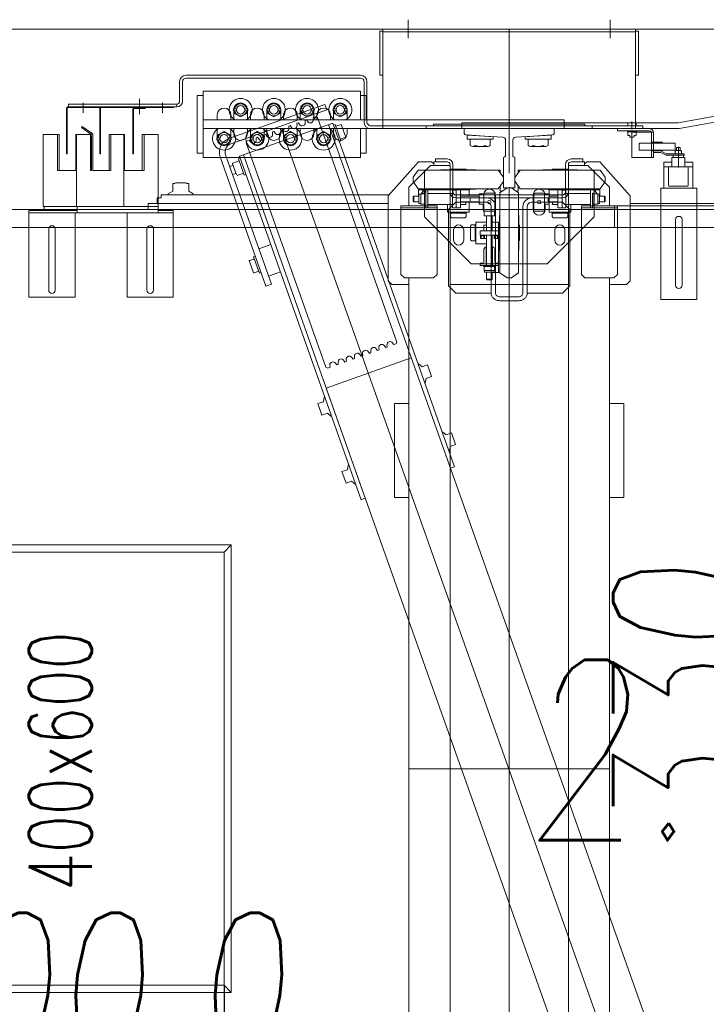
# Model space of a CAD drawing. Header units: millimetres. Extents: x 144573 to 336993, y 74252 to 247042.
# Tile 144 of 256: x 162053 to 163005, y 187381 to 188746. Entities that reach past the tile are written whole.
import ezdxf
from ezdxf.enums import TextEntityAlignment as Align

# ---------------------------------------------------------------- set-up
doc = ezdxf.new("R2010")
doc.units = ezdxf.units.MM
doc.layers.get('Defpoints').update_dxf_attribs({"color": 255, "lineweight": 0})
doc.layers.add('DIM_COMP_AUX', color=255, linetype='Continuous', lineweight=0, plot=False)
for name, color, linetype, lineweight in [('NOVÁ TENKÁ', 255, 'Continuous', 0), ('OBRYSY', 255, 'Continuous', 0), ('POPIS2', 255, 'Continuous', 0)]:
    doc.layers.add(name, color=color, linetype=linetype, lineweight=lineweight)
doc.styles.add('CS-ROMANS', font='romans.shx', dxfattribs={"width": 0.75, "oblique": 5})
doc.styles.add('ROMANS', font='romans.shx', dxfattribs={"width": 0.75, "oblique": 5, "height": 200})
doc.styles.add('Text0.7_romans', font='romans.shx', dxfattribs={"width": 0.7})
doc.dimstyles.new('KONE_mm', dxfattribs={"dimscale": 15, "dimtxt": 3.5, "dimasz": 3.5, "dimexe": 2, "dimexo": 0, "dimgap": 2, "dimtad": 1, "dimdec": 0, "dimrnd": 0.01, "dimzin": 0, "dimdsep": 46, "dimtxsty": 'ROMANS', "dimsah": 1, "dimcen": 0, "dimclrd": 256, "dimclre": 256, "dimclrt": 256, "dimadec": 1, "dimazin": 3, "dimtfac": 1, "dimtdec": 0, "dimtmove": 0, "dimatfit": 3, "dimfxl": 0, "dimtolj": 1, "dimtzin": 0, "dimarcsym": 0})

# ---------------------------------------------------------------- blocks, each defined once
blk = doc.blocks.new('*D979')
at = {"layer": 'Defpoints', "color": 0, "transparency": 16777216}
for p in [(-429.8, 1725), (-300, 1725), (-300, 1325)]:
    blk.add_point(p, dxfattribs=at)
at = {"layer": 'DIM_COMP_AUX', "lineweight": -2, "transparency": 16777216}
for p, q in [((-300, 1725), (-459.8, 1725)), ((-429.8, 1377.5), (-429.8, 1672.5)), ((-300, 1325), (-459.8, 1325))]:
    blk.add_line(p, q, dxfattribs=at)
at = {"layer": 'DIM_COMP_AUX', "transparency": 16777216}
for points in [[(-421, 1672.5), (-438.5, 1672.5), (-429.8, 1725)], [(-421, 1377.5), (-438.5, 1377.5), (-429.8, 1325)]]:
    blk.add_solid(points, dxfattribs=at)
at = {"layer": 'DIM_COMP_AUX', "transparency": 16777216, "insert": (-299.8, 1525), "char_height": 200, "attachment_point": 5, "rotation": 270, "style": 'ROMANS'}
blk.add_mtext('\\A1;400.0', dxfattribs=at)
blk = doc.blocks.new('*D981')
at = {"layer": 'Defpoints', "color": 0, "transparency": 16777216}
for p in [(370, 556.2), (370, 505), (700, 505)]:
    blk.add_point(p, dxfattribs=at)
at = {"layer": 'DIM_COMP_AUX', "lineweight": -2, "transparency": 16777216}
for p, q in [((370, 505), (370, 586.2)), ((700, 505), (700, 586.2)), ((370, 556.2), (-134.9, 556.2)), ((647.5, 556.2), (422.5, 556.2))]:
    blk.add_line(p, q, dxfattribs=at)
at = {"layer": 'DIM_COMP_AUX', "transparency": 16777216}
for points in [[(422.5, 565), (422.5, 547.5), (370, 556.2)], [(647.5, 565), (647.5, 547.5), (700, 556.2)]]:
    blk.add_solid(points, dxfattribs=at)
at = {"layer": 'DIM_COMP_AUX', "transparency": 16777216, "insert": (91.3, 686.2), "char_height": 200, "attachment_point": 5, "style": 'ROMANS'}
blk.add_mtext('\\A1;330', dxfattribs=at)
blk = doc.blocks.new('10020_Elevator_0')
at = {"layer": 'NOVÁ TENKÁ'}
for p, q in [((775, 205), (775, 1880)), ((750, 205), (750, 1855)), ((773.4, 1595.35), (653.4, 1595.35)), ((653.4, 1595.35), (653.4, 1531.35)), ((770.4, 1395.35), (770.4, 1595.35)), ((773.4, 1574.35), (773.4, 1595.35)), ((773.4, 1528.35), (773.4, 1574.35)), ((778.9, 1574.35), (773.4, 1574.35)), ((662.9, 1567.85), (710.35, 1567.85)), ((709.85, 1558.85), (662.9, 1558.85)), ((747.9, 1558.85), (709.85, 1558.85)), ((710.35, 1567.85), (747.9, 1567.85)), ((778.9, 1553.85), (778.9, 1509.35)), ((653.4, 1531.35), (770.4, 1531.35)), ((773.4, 1528.35), (770.4, 1528.35)), ((778.9, 1528.35), (773.4, 1528.35)), ((878.9, 1529.35), (878.9, 1530.35)), ((917, 1540.5), (917, 1390.5)), ((917, 1540.5), (921, 1540.5)), ((921, 1540.5), (921, 1390.5)), ((879.26, 1509.31), (888.46, 1522.45)), ((880.8, 1508.02), (890.1, 1521.3)), ((890.1, 1521.3), (888.46, 1522.45)), ((922.76, 1520.19), (909.02, 1520.19)), ((778.9, 1507.85), (778.9, 1463.35)), ((828.9, 1508.55), (876.69, 1508.55)), ((828.9, 1506.55), (877.27, 1506.55)), ((778.9, 1482.35), (778.9, 1461.85)), ((878.9, 1463.85), (878.9, 1483.35)), ((878.9, 1463.85), (778.9, 1463.85)), ((778.9, 1461.85), (778.9, 1416.35)), ((828.9, 1463.85), (828.9, 1463.02)), ((828.9, 1463.85), (828.9, 1463.02)), ((828.9, 1438.35), (828.9, 1463.02)), ((878.9, 1463.02), (828.9, 1463.02)), ((878.9, 1464.02), (878.9, 1463.02)), ((653.4, 1459.35), (770.4, 1459.35)), ((653.4, 1395.35), (653.4, 1459.35)), ((653.4, 1395.35), (653.4, 1459.35)), ((914, 1451.19), (852, 1451.19)), ((852, 1450.19), (852, 1451.19)), ((914, 1450.19), (852, 1450.19)), ((915, 1434.19), (915, 1449.19)), ((916, 1434.19), (916, 1449.19)), ((828.9, 1438.35), (878.9, 1438.35)), ((928.4, 1442.19), (907.14, 1442.19)), ((916, 1434.19), (915, 1434.19)), ((662.9, 1431.85), (710.11, 1431.85)), ((710.11, 1422.85), (662.9, 1422.85)), ((710.11, 1431.85), (747.9, 1431.85)), ((747.9, 1422.85), (710.11, 1422.85)), ((775.16, 1430), (783, 1430)), ((783, 1097.5), (783, 1430)), ((773.4, 1416.35), (770.4, 1416.35)), ((773.4, 1395.35), (773.4, 1416.35)), ((773.4, 1416.35), (818.4, 1416.35)), ((818.9, 1416.35), (778.9, 1416.35)), ((791, 1417.5), (783, 1417.5)), ((791, 1417.5), (791, 1412)), ((791, 1412), (795, 1412)), ((795, 1096.61), (795, 1412)), ((922.76, 1410.19), (909.02, 1410.19)), ((653.4, 1395.35), (773.4, 1395.35)), ((796.72, 1402.25), (795, 1402.25)), ((800.33, 1396), (796.72, 1402.25)), ((811, 1396), (800.33, 1396)), ((811, 1396), (811, 1393)), ((811, 1393), (811.37, 1393)), ((811.37, 1393), (812, 1391.92)), ((812, 1391.92), (812, 1378.09)), ((811.37, 1377), (812, 1378.09)), ((917, 1390.5), (921, 1390.5)), ((952, 1386.5), (925, 1386.5)), ((952, 1382.5), (925, 1382.5)), ((796.72, 1367.75), (795, 1367.75)), ((800.33, 1374), (796.72, 1367.75)), ((800.33, 1374), (811, 1374)), ((811, 1377), (811.37, 1377)), ((811, 1374), (811, 1377)), ((957, 1377.5), (957, 1136)), ((961, 1377.5), (961, 1136)), ((847, 1136), (847, 1354)), ((847, 1354), (939, 1354)), ((853, 1362), (933, 1362)), ((853, 1354), (853, 1362)), ((887, 1354), (887, 854)), ((899, 1354), (899, 854)), ((933, 1354), (933, 1362)), ((939, 1354), (939, 1136)), ((-300, 1325), (-310, 1315)), ((300, 1325), (310, 1315)), ((668.73, 1266.94), (847.84, 1330.33)), ((868.11, 1333.47), (863.22, 1325)), ((863.22, 1325), (868.11, 1316.53)), ((871.59, 1333.47), (868.11, 1333.47)), ((874.41, 1334.78), (871.59, 1334.78)), ((871.59, 1334.78), (871.59, 1330.65)), ((873, 1334.5), (882, 1334.5)), ((874.41, 1330.65), (874.41, 1334.78)), ((877.89, 1333.47), (874.41, 1333.47)), ((882.78, 1325), (877.89, 1333.47)), ((877.89, 1316.53), (882.78, 1325)), ((882, 1334.5), (887, 1334.5)), ((906, 1334.5), (899, 1334.5)), ((671.39, 1259.4), (850.51, 1322.79)), ((838.05, 1313.32), (822.78, 1307.92)), ((823.17, 1313.12), (824.76, 1308.62)), ((834.48, 1317.12), (836.07, 1312.62)), ((842.31, 1303.98), (839.2, 1312.78)), ((865.82, 1315.48), (912.87, 1182.56)), ((868.11, 1316.53), (871.59, 1316.53)), ((871.59, 1315.22), (871.59, 1319.35)), ((874.41, 1315.22), (871.59, 1315.22)), ((873, 1315.5), (882, 1315.5)), ((873.36, 1318.15), (920.41, 1185.23)), ((874.41, 1319.35), (874.41, 1315.22)), ((874.41, 1316.53), (877.89, 1316.53)), ((887, 1311.5), (880, 1311.5)), ((882, 1315.5), (887, 1315.5)), ((899, 1315.5), (906, 1315.5)), ((904, 1311.5), (899, 1311.5)), ((908.11, 1310.47), (903.22, 1302)), ((913, 1311.5), (904, 1311.5)), ((911.59, 1310.47), (908.11, 1310.47)), ((911.59, 1307.65), (911.59, 1311.78)), ((911.59, 1311.78), (914.41, 1311.78)), ((914.41, 1311.78), (914.41, 1307.65)), ((917.89, 1310.47), (914.41, 1310.47)), ((922.78, 1302), (917.89, 1310.47)), ((848.8, 1303.63), (372.74, 1135.13)), ((737.59, 1257.9), (850.81, 1297.97)), ((825.35, 1297.97), (822.23, 1306.77)), ((845.14, 1304.98), (822.52, 1296.97)), ((823.35, 1294.62), (822.52, 1296.97)), ((845.98, 1302.62), (845.14, 1304.98)), ((894.59, 1174.5), (848.8, 1303.63)), ((903.22, 1302), (908.11, 1293.53)), ((911.59, 1296.35), (911.59, 1292.22)), ((914.41, 1292.22), (914.41, 1296.35)), ((917.89, 1293.53), (922.78, 1302)), ((556.33, 1183.91), (867.34, 1294.23)), ((709.37, 1283.98), (686.75, 1275.97)), ((704.04, 1290.05), (687.07, 1284.04)), ((687.34, 1283.28), (687.07, 1284.04)), ((689.57, 1276.97), (687.34, 1283.28)), ((704.04, 1290.05), (704.31, 1289.29)), ((706.54, 1282.98), (704.31, 1289.29)), ((710.2, 1281.62), (709.37, 1283.98)), ((868.11, 1287.47), (863.22, 1279)), ((867.34, 1294.23), (869.89, 1293.02)), ((871.59, 1287.47), (868.11, 1287.47)), ((868.61, 1288.22), (871.01, 1289.87)), ((869.89, 1293.02), (871.01, 1289.87)), ((874.41, 1288.78), (871.59, 1288.78)), ((871.59, 1288.78), (871.59, 1284.65)), ((873, 1288.5), (882, 1288.5)), ((874.41, 1284.65), (874.41, 1288.78)), ((877.89, 1287.47), (874.41, 1287.47)), ((882.78, 1279), (877.89, 1287.47)), ((880, 1292.5), (887, 1292.5)), ((882, 1288.5), (887, 1288.5)), ((904, 1292.5), (899, 1292.5)), ((906, 1288.5), (899, 1288.5)), ((913, 1292.5), (904, 1292.5)), ((908.11, 1293.53), (911.59, 1293.53)), ((911.59, 1292.22), (914.41, 1292.22)), ((914.41, 1293.53), (917.89, 1293.53)), ((687.58, 1273.61), (686.75, 1275.97)), ((726.25, 1260.25), (720.41, 1276.75)), ((863.22, 1279), (868.11, 1270.53)), ((868.11, 1270.53), (871.59, 1270.53)), ((874.29, 1280.62), (871.38, 1280.39)), ((871.59, 1269.22), (871.59, 1273.35)), ((874.41, 1269.22), (871.59, 1269.22)), ((872.62, 1276.91), (875.02, 1278.56)), ((873, 1269.5), (882, 1269.5)), ((874.29, 1280.62), (875.02, 1278.56)), ((874.41, 1273.35), (874.41, 1269.22)), ((874.41, 1270.53), (877.89, 1270.53)), ((878.3, 1269.31), (875.4, 1269.08)), ((877.89, 1270.53), (882.78, 1279)), ((878.3, 1269.31), (879.03, 1267.25)), ((882, 1269.5), (887, 1269.5)), ((899, 1269.5), (906, 1269.5)), ((737.59, 1257.9), (384.17, 1132.81)), ((668.73, 1266.94), (671.39, 1259.4)), ((688.55, 1246.9), (682.71, 1263.4)), ((876.63, 1265.6), (879.03, 1267.25)), ((882.31, 1258), (879.41, 1257.77)), ((887, 1265.5), (880, 1265.5)), ((880.64, 1254.29), (883.04, 1255.94)), ((882.31, 1258), (883.04, 1255.94)), ((904, 1265.5), (899, 1265.5)), ((908.11, 1264.47), (903.22, 1256)), ((903.22, 1256), (908.11, 1247.53)), ((913, 1265.5), (904, 1265.5)), ((911.59, 1264.47), (908.11, 1264.47)), ((911.59, 1261.65), (911.59, 1265.78)), ((911.59, 1265.78), (914.41, 1265.78)), ((914.41, 1265.78), (914.41, 1261.65)), ((917.89, 1264.47), (914.41, 1264.47)), ((922.78, 1256), (917.89, 1264.47)), ((917.89, 1247.53), (922.78, 1256)), ((-885.49, 616.04), (885.09, 1245.09)), ((874.41, 1242.78), (871.59, 1242.78)), ((871.59, 1242.78), (871.59, 1238.65)), ((873, 1242.5), (882, 1242.5)), ((874.41, 1238.65), (874.41, 1242.78)), ((880, 1246.5), (887, 1246.5)), ((882, 1242.5), (887, 1242.5)), ((886.32, 1246.69), (883.42, 1246.46)), ((884.65, 1242.98), (887.05, 1244.63)), ((886.32, 1246.69), (887.05, 1244.63)), ((904, 1246.5), (899, 1246.5)), ((906, 1242.5), (899, 1242.5)), ((913, 1246.5), (904, 1246.5)), ((908.11, 1247.53), (911.59, 1247.53)), ((911.59, 1250.35), (911.59, 1246.22)), ((911.59, 1246.22), (914.41, 1246.22)), ((914.41, 1246.22), (914.41, 1250.35)), ((914.41, 1247.53), (917.89, 1247.53)), ((868.11, 1241.47), (863.22, 1233)), ((863.22, 1233), (868.11, 1224.53)), ((871.59, 1241.47), (868.11, 1241.47)), ((877.89, 1241.47), (874.41, 1241.47)), ((882.78, 1233), (877.89, 1241.47)), ((877.89, 1224.53), (882.78, 1233)), ((890.33, 1235.38), (887.43, 1235.15)), ((888.67, 1231.67), (891.07, 1233.32)), ((890.33, 1235.38), (891.07, 1233.32)), ((868.11, 1224.53), (871.59, 1224.53)), ((871.59, 1223.22), (871.59, 1227.35)), ((874.41, 1223.22), (871.59, 1223.22)), ((873, 1223.5), (882, 1223.5)), ((874.41, 1227.35), (874.41, 1223.22)), ((874.41, 1224.53), (877.89, 1224.53)), ((887, 1219.5), (880, 1219.5)), ((882, 1223.5), (887, 1223.5)), ((894.35, 1224.07), (891.44, 1223.84)), ((892.68, 1220.36), (895.08, 1222.01)), ((894.35, 1224.07), (895.08, 1222.01)), ((899, 1223.5), (906, 1223.5)), ((904, 1219.5), (899, 1219.5)), ((908.11, 1218.47), (903.22, 1210)), ((913, 1219.5), (904, 1219.5)), ((911.59, 1218.47), (908.11, 1218.47)), ((911.59, 1215.65), (911.59, 1219.78)), ((911.59, 1219.78), (914.41, 1219.78)), ((914.41, 1219.78), (914.41, 1215.65)), ((917.89, 1218.47), (914.41, 1218.47)), ((922.78, 1210), (917.89, 1218.47)), ((898.36, 1212.76), (895.46, 1212.53)), ((896.69, 1209.05), (899.09, 1210.7)), ((898.36, 1212.76), (899.09, 1210.7)), ((902.37, 1201.45), (899.47, 1201.22)), ((902.37, 1201.45), (903.49, 1198.3)), ((903.22, 1210), (908.11, 1201.53)), ((908.11, 1201.53), (911.59, 1201.53)), ((911.59, 1204.35), (911.59, 1200.22)), ((914.41, 1200.22), (914.41, 1204.35)), ((914.41, 1201.53), (917.89, 1201.53)), ((917.89, 1201.53), (922.78, 1210)), ((505.9, 1194.99), (489.88, 1189.32)), ((492.54, 1181.78), (489.88, 1189.32)), ((508.57, 1187.45), (505.9, 1194.99)), ((508.57, 1187.45), (514.81, 1186.29)), ((902.27, 1195.75), (591.26, 1085.42)), ((868.11, 1195.47), (863.22, 1187)), ((871.59, 1195.47), (868.11, 1195.47)), ((874.41, 1196.78), (871.59, 1196.78)), ((871.59, 1196.78), (871.59, 1192.65)), ((873, 1196.5), (882, 1196.5)), ((874.41, 1192.65), (874.41, 1196.78)), ((877.89, 1195.47), (874.41, 1195.47)), ((882.78, 1187), (877.89, 1195.47)), ((880, 1200.5), (887, 1200.5)), ((882, 1196.5), (887, 1196.5)), ((904, 1200.5), (899, 1200.5)), ((906, 1196.5), (899, 1196.5)), ((903.49, 1198.3), (902.27, 1195.75)), ((913, 1200.5), (904, 1200.5)), ((911.59, 1200.22), (914.41, 1200.22)), ((-891.82, 679.78), (527.46, 1183.53)), ((-526.87, 676.67), (892.48, 1180.44)), ((418.45, 1005.98), (894.59, 1174.5)), ((492.54, 1181.78), (488.42, 1176.95)), ((488.42, 1176.95), (488.69, 1176.17)), ((514.81, 1186.29), (515.09, 1185.51)), ((569.17, 1065.69), (527.46, 1183.53)), ((556.32, 1183.91), (555.11, 1181.35)), ((555.11, 1181.35), (556.23, 1178.2)), ((559.13, 1178.43), (556.23, 1178.2)), ((863.22, 1187), (868.11, 1178.53)), ((868.11, 1178.53), (871.59, 1178.53)), ((871.59, 1177.22), (871.59, 1181.35)), ((874.41, 1177.22), (871.59, 1177.22)), ((873, 1177.5), (882, 1177.5)), ((874.41, 1181.35), (874.41, 1177.22)), ((874.41, 1178.53), (877.89, 1178.53)), ((877.89, 1178.53), (882.78, 1187)), ((887, 1173.5), (880, 1173.5)), ((882, 1177.5), (887, 1177.5)), ((891.69, 1173.48), (892.52, 1171.12)), ((899, 1177.5), (906, 1177.5)), ((904, 1173.5), (899, 1173.5)), ((913, 1173.5), (904, 1173.5)), ((911.59, 1169.65), (911.59, 1173.78)), ((911.59, 1173.78), (914.41, 1173.78)), ((920.41, 1185.23), (912.87, 1182.56)), ((914.41, 1173.78), (914.41, 1169.65)), ((411.63, 1161.62), (395.61, 1155.95)), ((414.3, 1154.08), (411.63, 1161.62)), ((559.51, 1168.95), (561.91, 1170.61)), ((559.51, 1168.95), (560.24, 1166.89)), ((563.14, 1167.12), (560.24, 1166.89)), ((869.06, 1165.47), (869.9, 1163.11)), ((869.9, 1163.11), (892.52, 1171.12)), ((874.92, 1156.4), (872.25, 1163.95)), ((874.92, 1156.4), (892.83, 1162.74)), ((890.16, 1170.28), (892.83, 1162.74)), ((908.11, 1172.47), (903.22, 1164)), ((903.22, 1164), (908.11, 1155.53)), ((911.59, 1172.47), (908.11, 1172.47)), ((917.89, 1172.47), (914.41, 1172.47)), ((922.78, 1164), (917.89, 1172.47)), ((917.89, 1155.53), (922.78, 1164)), ((398.28, 1148.41), (394.15, 1143.58)), ((398.28, 1148.41), (395.61, 1155.95)), ((414.3, 1154.08), (420.55, 1152.92)), ((420.55, 1152.92), (420.82, 1152.15)), ((563.52, 1157.64), (565.92, 1159.3)), ((563.52, 1157.64), (564.25, 1155.58)), ((567.15, 1155.82), (564.25, 1155.58)), ((567.53, 1146.34), (569.93, 1147.99)), ((567.53, 1146.34), (568.26, 1144.28)), ((880, 1154.5), (887, 1154.5)), ((904, 1154.5), (899, 1154.5)), ((913, 1154.5), (904, 1154.5)), ((908.11, 1155.53), (911.59, 1155.53)), ((911.59, 1158.35), (911.59, 1154.22)), ((911.59, 1154.22), (914.41, 1154.22)), ((914.41, 1154.22), (914.41, 1158.35)), ((914.41, 1155.53), (917.89, 1155.53)), ((374.74, 1129.47), (372.74, 1135.13)), ((394.15, 1143.58), (394.43, 1142.8)), ((571.16, 1144.51), (568.26, 1144.28)), ((571.54, 1135.03), (573.94, 1136.68)), ((571.54, 1135.03), (572.27, 1132.97)), ((575.18, 1133.2), (572.27, 1132.97)), ((887, 1136), (847, 1136)), ((853, 1128), (853, 1136)), ((939, 1136), (899, 1136)), ((933, 1128), (933, 1136)), ((575.55, 1123.72), (577.95, 1125.37)), ((575.55, 1123.72), (576.28, 1121.66)), ((579.19, 1121.89), (576.28, 1121.66)), ((887, 1128), (853, 1128)), ((891, 815), (891, 1122)), ((952, 1131), (896, 1131)), ((952, 1127), (896, 1127)), ((933, 1128), (899, 1128)), ((579.57, 1112.41), (581.96, 1114.06)), ((579.57, 1112.41), (580.3, 1110.35)), ((583.2, 1110.58), (580.3, 1110.35)), ((583.58, 1101.1), (585.98, 1102.75)), ((583.58, 1101.1), (584.31, 1099.04)), ((587.21, 1099.27), (584.31, 1099.04)), ((676, 1097.5), (671, 1092.5)), ((671, 1092.5), (671, 1069)), ((794, 1097.5), (676, 1097.5)), ((841, 1055.5), (794, 1097.5)), ((991.79, 1105), (887, 1105)), ((887, 1105), (887, 755)), ((887, 755), (887, 1105)), ((887, 1105), (887, 755)), ((891, 1105), (891, 755)), ((960, 1105), (1025, 1105)), ((1021, 1105), (1021, 755)), ((1025, 1105), (1025, 755)), ((1025, 755), (1025, 1105)), ((1025, 1105), (1025, 755)), ((376, 1089), (506, 1089)), ((376, 1077), (376, 1089)), ((506, 1077), (506, 1089)), ((587.59, 1089.79), (589.99, 1091.44)), ((587.59, 1089.79), (588.71, 1086.64)), ((588.71, 1086.64), (591.26, 1085.42)), ((685, 1080), (680, 1075)), ((685, 1080), (780, 1080)), ((777, 1030), (777, 1080)), ((780, 1030), (780, 1080)), ((680, 1069), (-806, 1069)), ((0, 1069), (0, 791)), ((376, 1071), (376, 1077)), ((376, 1071), (376, 1069)), ((506, 1071), (506, 1077)), ((506, 1071), (506, 1069)), ((680, 1075), (680, 1035)), ((806, 1069), (780, 1069)), ((836, 1039), (806, 1069)), ((1037.91, 1070.03), (1012.09, 1070.03)), ((561.08, 1055.59), (556.95, 1050.76)), ((556.95, 1050.76), (559.62, 1043.22)), ((560.8, 1056.36), (561.08, 1055.59)), ((796.69, 1052.6), (782.31, 1052.6)), ((782.31, 1047.5), (782.31, 1052.6)), ((783, 1055.1), (783, 1052.6)), ((783, 1055.1), (796, 1055.1)), ((786.5, 1062.89), (785.5, 1061.89)), ((793.5, 1061.89), (785.5, 1061.89)), ((785.5, 1061.89), (785.5, 1055.1)), ((792.5, 1062.89), (786.5, 1062.89)), ((793.5, 1061.89), (792.5, 1062.89)), ((793.5, 1061.89), (793.5, 1055.1)), ((793.5, 1055.5), (802, 1055.5)), ((796, 1055.1), (796, 1052.6)), ((796.69, 1047.5), (796.69, 1052.6)), ((802, 985.5), (802, 1055.5)), ((802, 1055), (802, 985)), ((802, 1055), (802, 985)), ((813.5, 1062.89), (803.5, 1055.88)), ((803.5, 1055.88), (803.5, 1000.5)), ((819.5, 1062.89), (829.5, 1055.88)), ((829.5, 1055.88), (829.5, 1000.5)), ((841, 1055.5), (841, 1052.5)), ((841, 1037.5), (841, 1052.5)), ((534.41, 1047.02), (534.68, 1046.24)), ((534.68, 1046.24), (540.92, 1045.09)), ((543.59, 1037.54), (540.92, 1045.09)), ((543.59, 1037.54), (559.62, 1043.22)), ((764.5, 1047.5), (699.5, 982.5)), ((829.5, 1047.5), (764.5, 1047.5)), ((777, 1045.5), (789.5, 1045.5)), ((777, 1042.5), (777, 1045.5)), ((777, 1042.5), (780.5, 1042.5)), ((799, 1042.5), (778.5, 1042.5)), ((778.5, 1042.5), (799, 1042.5)), ((797.5, 1047.1), (781.5, 1047.1)), ((781.5, 1047.1), (781.5, 1045.5)), ((781.5, 1045.5), (797.5, 1045.5)), ((782, 1042.5), (782, 1008.5)), ((784.11, 1047.1), (794.89, 1047.1)), ((802, 1045.5), (789.5, 1045.5)), ((797, 1042.5), (797, 1008.5)), ((797.5, 1045.5), (797.5, 1047.1)), ((802, 1042.5), (798.5, 1042.5)), ((802, 1042.5), (802, 1045.5)), ((836, 1020), (836, 1039)), ((838, 1034.5), (841, 1037.5)), ((887, 1045), (887, 745)), ((887, 1045), (891, 1045)), ((891, 1045), (891, 745)), ((680, 1035), (685, 1030)), ((685, 1030), (780, 1030)), ((803, 1000.5), (803, 1024)), ((830, 1000.5), (830, 1024)), ((836, 1034.5), (841, 1034.5)), ((841, 1032), (841, 1034.5)), ((841, 1032), (845, 1032)), ((841, 1032), (841, 1016)), ((845, 1032), (845, 1016)), ((891, 1035), (893, 1035)), ((893, 1035), (893, 930)), ((836, 1012), (-837, 1012)), ((418.45, 1005.98), (416.45, 1011.64)), ((440.14, 1013.66), (440.41, 1012.88)), ((440.41, 1012.88), (446.66, 1011.72)), ((449.32, 1004.18), (446.66, 1011.72)), ((449.32, 1004.18), (465.35, 1009.85)), ((466.81, 1022.22), (462.68, 1017.39)), ((462.68, 1017.39), (465.35, 1009.85)), ((466.53, 1023), (466.81, 1022.22)), ((669, 1014), (659, 1004)), ((775, 1014), (669, 1014)), ((671, 1012), (671, 848)), ((763.5, 1009.98), (764.97, 1011.45)), ((763.5, 991.02), (763.5, 1009.98)), ((771, 1011.45), (764.97, 1011.45)), ((770, 1011.45), (770, 1000.5)), ((771, 1015.5), (771, 1000.5)), ((782, 1015.5), (771, 1015.5)), ((771, 1011.45), (771, 1000.5)), ((785, 1004), (775, 1014)), ((830, 1011.25), (831, 1011.25)), ((831, 1011.25), (831, 1000.5)), ((836, 1020), (836, 1012)), ((659, 961), (659, 1004)), ((770, 989.55), (770, 1000.5)), ((771, 985.5), (771, 1000.5)), ((771, 989.55), (771, 1000.5)), ((777, 997.5), (777, 1003.5)), ((777, 1003.5), (802, 1003.5)), ((777, 997.5), (802, 997.5)), ((777.25, 1008.5), (789.5, 1008.5)), ((777.25, 1003.5), (777.25, 1008.5)), ((782, 997.5), (782, 989.95)), ((782, 995.5), (782, 997.5)), ((785, 1004), (785, 961)), ((785.5, 997.5), (785.5, 971.5)), ((801.75, 1008.5), (789.5, 1008.5)), ((801.75, 1003.5), (789.5, 1003.5)), ((791, 1004), (791, 930)), ((793.5, 997.5), (793.5, 971.5)), ((795, 1004), (795, 930)), ((837, 1008), (799, 1008)), ((801.75, 1003.5), (801.75, 1008.5)), ((802, 992), (802, 1009)), ((803, 1009), (802, 1009)), ((803, 1000.5), (803, 977)), ((803.5, 945.12), (803.5, 1000.5)), ((829.5, 945.12), (829.5, 1000.5)), ((830, 1000.5), (830, 977)), ((831, 989.75), (831, 1000.5)), ((699.5, 982.5), (699.5, 877.5)), ((733.02, 983.5), (731.55, 982.03)), ((751.98, 983.5), (733.02, 983.5)), ((751.98, 983.5), (753.45, 982.03)), ((763.5, 991.02), (764.97, 989.55)), ((771, 989.55), (764.97, 989.55)), ((785.5, 985.5), (771, 985.5)), ((785.5, 989.95), (782, 989.95)), ((785, 984), (791, 984)), ((791, 984), (791, 961)), ((793.5, 985.5), (802, 985.5)), ((803, 992), (802, 992)), ((803, 984), (802, 985)), ((803, 984), (802, 985)), ((830, 989.75), (831, 989.75)), ((863.57, 983.86), (872.38, 983.86)), ((872.38, 988), (872.38, 952)), ((872.38, 988), (878.28, 988)), ((872.38, 983.86), (872.38, 956.14)), ((875.38, 952), (878.28, 988)), ((887, 995.5), (887, 698.04)), ((887, 995.5), (895, 995.5)), ((895, 995.5), (895, 698.04)), ((697.5, 970), (697.5, 957.5)), ((700.5, 970), (697.5, 970)), ((700.5, 970), (700.5, 966.5)), ((727.5, 976), (742.5, 976)), ((727.5, 961.5), (727.5, 976)), ((731.55, 976), (731.55, 982.03)), ((731.55, 977), (742.5, 977)), ((731.55, 976), (742.5, 976)), ((734.5, 969.75), (734.5, 961.5)), ((734.5, 969.75), (739.5, 969.75)), ((734.5, 968.75), (738.5, 968.75)), ((738.5, 968.75), (738.5, 965.25)), ((739.5, 970), (739.5, 945)), ((745.5, 970), (739.5, 970)), ((739.5, 969.75), (739.5, 957.5)), ((753.45, 977), (742.5, 977)), ((757.5, 976), (742.5, 976)), ((753.45, 976), (742.5, 976)), ((745.5, 970), (745.5, 945)), ((753.45, 976), (753.45, 982.03)), ((757.5, 961.5), (757.5, 976)), ((782.31, 965), (782.31, 971.5)), ((782.31, 971.5), (796.69, 971.5)), ((796.69, 965), (796.69, 971.5)), ((862.28, 980.39), (862.28, 959.61)), ((659, 961), (659, 955)), ((677.5, 960.5), (678.5, 961.5)), ((677.5, 954.5), (677.5, 960.5)), ((678.5, 961.5), (687.9, 961.5)), ((678.5, 953.5), (678.5, 961.5)), ((687.9, 951), (687.9, 964)), ((687.9, 964), (690.4, 964)), ((690.4, 964.69), (690.4, 950.31)), ((695.9, 964.69), (690.4, 964.69)), ((695.9, 965.5), (695.9, 949.5)), ((697.5, 965.5), (695.9, 965.5)), ((695.9, 952.11), (695.9, 962.89)), ((697.5, 949.5), (697.5, 965.5)), ((722.5, 962), (697.5, 962)), ((697.5, 961.5), (739.5, 961.5)), ((697.5, 950), (697.5, 957.5)), ((697.5, 945), (697.5, 957.5)), ((700.51, 966.79), (700.65, 965.85)), ((702, 965), (719.9, 965)), ((722.5, 963.5), (719.9, 965)), ((722.5, 963.5), (722.5, 961.5)), ((734.5, 965.25), (738.5, 965.25)), ((734.5, 964.25), (739.5, 964.25)), ((738.5, 965.25), (738.5, 967)), ((739.5, 945.25), (739.5, 957.5)), ((747.5, 965), (745.5, 965)), ((745.5, 965), (753.05, 965)), ((745.5, 961.5), (765.99, 961.5)), ((753.05, 961.5), (753.05, 965)), ((765.99, 950.32), (765.99, 964.7)), ((772.5, 964.7), (765.99, 964.7)), ((772.49, 962.9), (772.49, 952.11)), ((772.5, 965), (797.5, 965)), ((772.5, 965), (772.5, 950)), ((775.5, 966), (782.31, 966)), ((794.89, 965), (784.11, 965)), ((797.5, 965), (797.5, 950)), ((829.5, 957.5), (829.5, 942.5)), ((872.38, 956.14), (863.57, 956.14)), ((648.54, 943), (648.54, 917)), ((648.54, 917), (648.54, 943)), ((653.77, 917), (653.77, 943)), ((659, 955), (779, 955)), ((659, 949), (779, 949)), ((678.5, 953.5), (677.5, 954.5)), ((678.5, 953.5), (687.9, 953.5)), ((680.11, 933), (687.12, 943)), ((687.12, 943), (742.5, 943)), ((687.5, 953.5), (687.5, 945)), ((687.5, 953.5), (687.5, 943)), ((700.5, 945), (687.5, 945)), ((687.9, 951), (690.4, 951)), ((695.9, 950.31), (690.4, 950.31)), ((695.9, 949.5), (697.5, 949.5)), ((697.5, 950), (697.5, 954.5)), ((697.5, 953.5), (739.5, 953.5)), ((722.5, 953), (697.5, 953)), ((757.5, 945), (698.84, 945)), ((700.5, 945), (700.5, 948.5)), ((702, 950), (719.9, 950)), ((742.5, 943.5), (719, 943.5)), ((722.5, 951.5), (719.9, 950)), ((722.5, 951.5), (722.5, 953.5)), ((751, 945), (734, 945)), ((734, 943.5), (734, 945)), ((734.5, 945), (734.5, 950.75)), ((734.5, 950.75), (739.5, 950.75)), ((734.5, 949.75), (738.5, 949.75)), ((734.5, 946.25), (738.5, 946.25)), ((734.5, 945.25), (739.5, 945.25)), ((734.5, 945.25), (739.5, 945.25)), ((738.5, 946.5), (738.5, 949.75)), ((738.5, 946.25), (738.5, 949.75)), ((742.5, 943.5), (766, 943.5)), ((797.88, 943), (742.5, 943)), ((745.5, 953.5), (765.99, 953.5)), ((751, 943.5), (751, 945)), ((757.5, 953.5), (757.5, 945)), ((772.5, 950.32), (765.99, 950.32)), ((797.5, 950), (772.5, 950)), ((794.5, 949), (775.5, 949)), ((804.89, 933), (797.88, 943)), ((807.24, 942.5), (800.5, 942.5)), ((800.5, 942.5), (800.5, 939.26)), ((813.5, 938.11), (803.5, 945.12)), ((819.5, 938.11), (829.5, 945.12)), ((829.5, 942.5), (825.76, 942.5)), ((872.38, 952), (875.38, 952)), ((-805, 930), (805, 930)), ((-750, 930), (750, 930)), ((791, 930), (791, 856)), ((795, 930), (795, 856)), ((825.18, 930), (948.82, 930)), ((887, 930), (887, 715.55)), ((887, 930), (1025, 930)), ((893, 825), (893, 930)), ((680.11, 927), (687.12, 917)), ((687.12, 917), (742.5, 917)), ((742.5, 916.5), (719, 916.5)), ((731.75, 916.5), (731.75, 915.5)), ((731.75, 915.5), (742.5, 915.5)), ((797.88, 917), (742.5, 917)), ((742.5, 916.5), (766, 916.5)), ((753.25, 915.5), (742.5, 915.5)), ((753.25, 916.5), (753.25, 915.5)), ((804.89, 927), (797.88, 917)), ((800.5, 917.5), (800.5, 920.74)), ((807.24, 917.5), (800.5, 917.5)), ((813.5, 921.89), (803.5, 914.88)), ((803.5, 914.88), (803.5, 859.5)), ((819.5, 921.89), (829.5, 914.88)), ((829.5, 917.5), (825.76, 917.5)), ((829.5, 902.5), (829.5, 917.5)), ((829.5, 914.88), (829.5, 859.5)), ((779, 911), (659, 911)), ((659, 899), (659, 905)), ((659, 905), (779, 905)), ((872.38, 903.86), (863.57, 903.86)), ((872.38, 872), (872.38, 908)), ((872.38, 908), (875.38, 908)), ((872.38, 876.14), (872.38, 903.86)), ((875.38, 908), (878.28, 872)), ((659, 856), (659, 899)), ((772.5, 896), (797.5, 896)), ((772.5, 881), (772.5, 896)), ((775.5, 897), (794.5, 897)), ((785, 899), (785, 856)), ((791, 899), (791, 876)), ((791, 880), (791, 890)), ((797.5, 881), (797.5, 896)), ((862.28, 879.61), (862.28, 900.39)), ((764.5, 812.5), (699.5, 877.5)), ((771, 874.5), (771, 859.5)), ((785.5, 874.5), (771, 874.5)), ((797.5, 881), (772.5, 881)), ((782.31, 880), (775.5, 880)), ((782.31, 881), (782.31, 874.5)), ((784.11, 881), (794.89, 881)), ((794.89, 874.5), (784.11, 874.5)), ((785, 876), (791, 876)), ((785.5, 862.5), (785.5, 874.5)), ((793.5, 862.5), (793.5, 874.5)), ((793.5, 874.5), (802, 874.5)), ((796.69, 881), (796.69, 874.5)), ((803, 876), (802, 875)), ((802, 805), (802, 875)), ((802, 874.5), (802, 804.5)), ((803, 859.5), (803, 883)), ((830, 859.5), (830, 883)), ((863.57, 876.14), (872.38, 876.14)), ((763.5, 868.98), (764.97, 870.45)), ((763.5, 868.98), (763.5, 859.5)), ((771, 870.45), (764.97, 870.45)), ((770, 870.45), (770, 859.5)), ((771, 870.45), (771, 859.5)), ((777, 862.5), (802, 862.5)), ((777, 862.5), (777, 856.5)), ((782, 870.05), (782, 862.5)), ((785.5, 870.05), (782, 870.05)), ((803, 868), (802, 868)), ((802, 868), (802, 851)), ((830, 870.25), (831, 870.25)), ((831, 870.25), (831, 859.5)), ((872.38, 872), (878.28, 872)), ((-836, 848), (836, 848)), ((659, 856), (669, 846)), ((669, 846), (775, 846)), ((763.5, 850.02), (763.5, 859.5)), ((763.5, 850.02), (764.97, 848.55)), ((771, 848.55), (764.97, 848.55)), ((770, 848.55), (770, 859.5)), ((771, 844.5), (771, 859.5)), ((771, 848.55), (771, 859.5)), ((775, 846), (785, 856)), ((777, 856.5), (802, 856.5)), ((777.25, 856.5), (789.5, 856.5)), ((777.25, 856.5), (777.25, 851.5)), ((777.25, 851.5), (789.5, 851.5)), ((799, 856.5), (778.5, 856.5)), ((782, 817.5), (782, 851.5)), ((801.75, 856.5), (789.5, 856.5)), ((801.75, 851.5), (789.5, 851.5)), ((797, 817.5), (797, 851.5)), ((799, 852), (837, 852)), ((799, 848), (837, 848)), ((801.75, 856.5), (801.75, 851.5)), ((803, 851), (802, 851)), ((803, 859.5), (803, 836)), ((803.5, 804.12), (803.5, 859.5)), ((829.5, 804.12), (829.5, 859.5)), ((830, 859.5), (830, 836)), ((830, 848.75), (831, 848.75)), ((831, 848.75), (831, 859.5)), ((836, 840), (836, 848)), ((899, 854), (887, 854)), ((782, 844.5), (771, 844.5)), ((836, 840), (836, 821)), ((841, 844), (841, 828)), ((845, 844), (845, 828)), ((685, 830), (680, 825)), ((680, 825), (680, 785)), ((685, 830), (780, 830)), ((777, 830), (777, 780)), ((780, 830), (780, 780)), ((806, 791), (836, 821)), ((841, 825.5), (836, 825.5)), ((841, 822.5), (838, 825.5)), ((841, 828), (845, 828)), ((841, 828), (841, 825.5)), ((841, 807.5), (841, 822.5)), ((891, 825), (893, 825)), ((829.5, 812.5), (764.5, 812.5)), ((777, 817.5), (780.5, 817.5)), ((777, 817.5), (777, 814.5)), ((777, 814.5), (789.5, 814.5)), ((778.5, 817.5), (799, 817.5)), ((798.5, 817.5), (780.5, 817.5)), ((781.5, 814.5), (797.5, 814.5)), ((781.5, 812.9), (781.5, 814.5)), ((797.5, 812.9), (781.5, 812.9)), ((782.31, 812.9), (782.31, 807.4)), ((796.69, 807.4), (782.31, 807.4)), ((783, 804.9), (783, 807.4)), ((784.11, 812.9), (794.89, 812.9)), ((785.5, 798.11), (785.5, 807.4)), ((793.5, 798.11), (793.5, 807.4)), ((796, 804.9), (796, 807.4)), ((796.69, 812.9), (796.69, 807.4)), ((797.5, 814.5), (797.5, 812.9)), ((802, 817.5), (798.5, 817.5)), ((802, 817.5), (802, 814.5)), ((841, 807.5), (841, 804.5)), ((887, 815), (891, 815)), ((783, 804.9), (796, 804.9)), ((793.5, 798.11), (785.5, 798.11)), ((786.5, 797.11), (785.5, 798.11)), ((792.5, 797.11), (786.5, 797.11)), ((793.5, 798.11), (792.5, 797.11)), ((793.5, 804.5), (802, 804.5)), ((794, 762.5), (841, 804.5)), ((813.5, 797.11), (803.5, 804.12)), ((819.5, 797.11), (829.5, 804.12)), ((-806, 791), (680, 791)), ((376, 789), (376, 791)), ((376, 789), (376, 783)), ((376, 783), (376, 771)), ((506, 789), (506, 791)), ((506, 789), (506, 783)), ((506, 783), (506, 771)), ((671, 791), (671, 767.5)), ((680, 785), (685, 780)), ((685, 780), (774, 780)), ((750, 784), (780, 784)), ((750, 558), (750, 784)), ((777, 780), (774, 780)), ((777, 780), (780, 780)), ((806, 791), (780, 791)), ((780, 784), (780, 558)), ((887, 780), (884, 780)), ((884, 760), (884, 780)), ((887, 736), (887, 780)), ((1037.91, 789.97), (1012.09, 789.97)), ((376, 771), (506, 771)), ((671, 767.5), (676, 762.5)), ((877.4, 763), (877.4, 764.33)), ((881.86, 765.77), (877.94, 765.77)), ((882.4, 766.25), (884, 766.25)), ((882.4, 753.75), (882.4, 766.25)), ((882.4, 764.33), (882.4, 760)), ((884, 760), (884, 766.25)), ((891, 765.77), (894.46, 765.77)), ((891, 754.23), (891, 765.77)), ((895, 755.67), (895, 764.33)), ((794, 762.5), (676, 762.5)), ((783, 430), (783, 762.5)), ((882, 760), (847, 760)), ((847, 730), (847, 760)), ((877.4, 755.67), (877.4, 757)), ((881.86, 754.23), (877.94, 754.23)), ((882, 730.08), (882, 760)), ((882.4, 753.75), (884, 753.75)), ((884, 736), (884, 760)), ((896.79, 760), (886, 760)), ((887, 755), (991.79, 755)), ((894.46, 754.23), (891, 754.23)), ((1025, 755), (960, 755)), ((857, 750.18), (867, 750.18)), ((887, 745), (891, 745)), ((881, 733), (847, 733)), ((881, 730), (847, 730)), ((854, 730.18), (854, 720.68)), ((854, 730.18), (856, 730.18)), ((856, 732.18), (857, 732.18)), ((857, 732.18), (856, 732.18)), ((868, 732.18), (867, 732.18)), ((867, 732.18), (868, 732.18)), ((867, 700.18), (867, 725.18)), ((868, 718.18), (868, 732.18)), ((650.4, 720), (804.4, 720)), ((650.4, 720), (650.4, 670)), ((804.4, 670), (804.4, 720)), ((804.4, 715.68), (840.4, 715.68)), ((834, 675.68), (834, 715.68)), ((840.4, 704.68), (840.4, 715.68)), ((850, 687.68), (850, 711.68)), ((853.76, 719.74), (850.47, 713.56)), ((852, 687.68), (852, 711.68)), ((855.53, 718.8), (852.24, 712.62)), ((856, 718.18), (857, 718.18)), ((867, 718.18), (868, 718.18)), ((669.9, 699.5), (760.9, 699.5)), ((807, 683.68), (807, 707.68)), ((808.5, 709.18), (832.5, 709.18)), ((834, 704.68), (847, 704.68)), ((847, 686.68), (847, 704.68)), ((847, 702.68), (850, 702.68)), ((852, 698.99), (852, 692.36)), ((855.19, 700.1), (852.41, 700.1)), ((857, 700.18), (867, 700.18)), ((895.18, 695.96), (946.89, 402.68)), ((669.9, 690.5), (760.9, 690.5)), ((833.05, 695.68), (856.8, 695.68)), ((834, 686.68), (847, 686.68)), ((840.4, 675.68), (840.4, 686.68)), ((847, 688.68), (850, 688.68)), ((850, 687.68), (852, 687.68)), ((850.4, 695.68), (856.8, 695.68)), ((855.19, 691.26), (852.41, 691.26)), ((856.8, 695.68), (861.5, 695.68)), ((887.3, 694.57), (939.02, 401.29)), ((650.4, 670), (804.4, 670)), ((804.4, 675.68), (840.4, 675.68)), ((808.5, 682.18), (832.5, 682.18))]:
    blk.add_line(p, q, dxfattribs=at)
for points in [[(-310, 1315), (310, 1315), (310, 1735), (-310, 1735)], [(-300, 1325), (300, 1325), (300, 1725), (-300, 1725)]]:
    blk.add_lwpolyline(points, close=True, dxfattribs=at)
for points in [[(878.9, 1555.85), (878.9, 1575.35), (778.9, 1575.35), (778.9, 1553.85)], [(878.9, 1553.35), (878.9, 1555.85), (828.9, 1555.85), (828.9, 1529.35)], [(878.9, 1553.35), (828.9, 1553.35), (828.9, 1530.35), (878.9, 1530.35)], [(915, 1543.19), (852, 1543.19), (852, 1542.19), (915, 1542.19)], [(878.9, 1509.03), (878.9, 1529.35), (778.9, 1529.35), (778.9, 1507.85)], [(917, 1541.19), (917, 1395.19), (916, 1395.19), (916, 1541.19)], [(878.9, 1509.03), (878.9, 1509.85), (828.9, 1509.85), (828.9, 1508.55)], [(828.9, 1506.55), (828.9, 1484.35), (878.9, 1484.35)], [(828.9, 1506.55), (828.9, 1481.85), (878.9, 1481.85), (878.9, 1484.35)], [(915, 1496.19), (852, 1496.19), (852, 1497.19), (915, 1497.19)], [(818.9, 1416.35), (878.9, 1416.35), (878.9, 1438.35)], [(828.9, 1438.35), (828.9, 1435.85), (878.9, 1435.85), (878.9, 1438.35)], [(828.9, 1438.35), (828.9, 1435.85), (878.9, 1435.85), (878.9, 1438.35)], [(887, 815), (887, 866.5), (887, 993.5), (887, 1122)], [(961, 1105), (1022, 1105), (1022, 1109), (961, 1109), (961, 1105)], [(802, 1048.39), (797, 1051.27), (796.69, 1051.09)], [(801.8, 1042.5), (802, 1042.61), (802, 1048.39)], [(802, 811.61), (797, 808.73), (796.69, 808.91)], [(801.8, 817.5), (802, 817.39), (802, 811.61)], [(875, 760), (875, 762.4), (875.6, 763), (877.4, 763)], [(877.4, 757), (875.6, 757), (875, 757.6), (875, 760)], [(961, 755), (1022, 755), (1022, 751), (961, 751), (961, 755)], [(857, 700.18), (857, 732.18), (857, 733.18), (857, 750.18)], [(867, 725.18), (867, 733.18), (867, 750.18)], [(856, 718.18), (856, 730.18), (856, 732.18)], [(855.19, 691.26), (856.8, 692.36), (856.8, 698.99), (855.19, 700.1)], [(856.8, 698.18), (860.3, 698.18), (860.8, 697.68), (860.8, 693.68), (860.3, 693.18), (856.8, 693.18)]]:
    blk.add_lwpolyline(points, dxfattribs=at)
for points in [[(732.5, 993), (746.5, 993, 1), (746.5, 1007), (732.5, 1007, 1), (732.5, 993, 1)], [(732.5, 867), (746.5, 867, -1), (746.5, 853), (732.5, 853, -1), (732.5, 867, -1)]]:
    blk.add_lwpolyline(points, format="xyb", dxfattribs=at)
at = {"layer": 'NOVÁ TENKÁ', "ltscale": 3}
blk.add_lwpolyline([(805, 922), (847, 922), (847, 922, -0.4142135), (850, 925), (871.2, 925, -0.3990272), (875.2, 921.21), (877.8, 871.29, 0.3990273), (881.8, 867.5), (887, 867.5), (887, 992.5), (881.8, 992.5, 0.3990272), (877.8, 988.71), (875.2, 938.79, -0.399027), (871.2, 935), (850, 935, -0.4142138), (847, 938), (847, 938), (805, 938)], format="xyb", close=True, dxfattribs=at)
at = {"layer": 'NOVÁ TENKÁ'}
for centre, radius in [((873, 1325), 5.82), ((913, 1302), 5.82), ((873, 1279), 5.82), ((913, 1256), 5.82), ((873, 1233), 5.82), ((913, 1210), 5.82), ((873, 1187), 5.82), ((913, 1164), 5.82), ((785, 957.5), 2.46), ((785, 888.5), 2.46)]:
    blk.add_circle(centre, radius, dxfattribs=at)
for centre, radius, start, end in [((662.9, 1563.35), 4.5, 90, 180), ((662.9, 1563.35), 4.5, 180, 270), ((747.9, 1563.35), 4.5, 0, 90), ((747.9, 1563.35), 4.5, 270, 0), ((915, 1541.19), 2, 0, 90), ((915, 1541.19), 1, 0, 90), ((877.27, 1511.55), 3, 270, 315.01696), ((877.27, 1511.55), 5, 270, 315), ((915, 1498.19), 1, 270, 0), ((915, 1498.19), 2, 270, 300), ((915, 1498.19), 2, 300, 0), ((914, 1449.19), 2, 0, 90), ((914, 1449.19), 1, 0, 90), ((662.9, 1427.35), 4.5, 90, 180), ((662.9, 1427.35), 4.5, 180, 270), ((747.9, 1427.35), 4.5, 0, 90), ((747.9, 1427.35), 4.5, 270, 0), ((925, 1390.5), 8, 180, 270), ((925, 1390.5), 4, 180, 270), ((952, 1377.5), 9, 0, 90), ((952, 1377.5), 5, 0, 90), ((873, 1325), 15.88, 28.17805, 331.82195), ((854.51, 1311.48), 20, 19.49073, 109.49073), ((854.51, 1311.48), 12, 19.49073, 109.49073), ((873, 1325), 9.5, 90, 180), ((873, 1325), 9.5, 180, 270), ((873, 1325), 8.47, 99.59407, 260.40593), ((873, 1325), 8.47, 279.59407, 80.40593), ((906, 1325), 9.5, 0, 90), ((906, 1325), 9.5, 270, 0), ((838.35, 1312.48), 0.9, 19.49073, 109.49073), ((880, 1302), 9.5, 90, 180), ((913, 1302), 15.88, 208.17805, 151.82195), ((913, 1302), 8.47, 99.59407, 260.40593), ((913, 1302), 9.5, 0, 90), ((913, 1302), 8.47, 279.59407, 80.40593), ((880, 1302), 9.5, 180, 270), ((913, 1302), 9.5, 270, 0), ((873, 1279), 15.88, 28.17805, 331.82195), ((873, 1279), 9.5, 90, 180), ((873, 1279), 8.47, 99.59407, 260.40593), ((871.04, 1284.67), 4.3, 124.53137, 274.53137), ((873, 1279), 8.47, 279.59407, 80.40593), ((906, 1279), 9.5, 0, 90), ((873, 1279), 9.5, 180, 270), ((875.06, 1273.37), 4.3, 124.53137, 274.53137), ((913, 1256), 15.88, 208.17805, 151.82195), ((906, 1279), 9.5, 270, 0), ((880, 1256), 9.5, 90, 180), ((880, 1256), 9.5, 180, 270), ((879.07, 1262.06), 4.3, 124.53137, 274.53137), ((913, 1256), 8.47, 99.59407, 260.40593), ((913, 1256), 9.5, 0, 90), ((913, 1256), 9.5, 270, 0), ((913, 1256), 8.47, 279.59407, 80.40593), ((873, 1233), 15.88, 28.17805, 331.82195), ((873, 1233), 9.5, 90, 180), ((883.08, 1250.75), 4.3, 124.53137, 274.53137), ((887.09, 1239.44), 4.3, 124.53137, 274.53137), ((906, 1233), 9.5, 0, 90), ((873, 1233), 9.5, 180, 270), ((873, 1233), 8.47, 99.59407, 260.40593), ((873, 1233), 8.47, 279.59407, 80.40593), ((891.1, 1228.13), 4.3, 124.53137, 274.53137), ((906, 1233), 9.5, 270, 0), ((880, 1210), 9.5, 90, 180), ((895.12, 1216.82), 4.3, 124.53137, 274.53137), ((913, 1210), 15.88, 208.17805, 151.82195), ((913, 1210), 8.47, 99.59407, 260.40593), ((913, 1210), 9.5, 0, 90), ((913, 1210), 8.47, 279.59407, 80.40593), ((873, 1187), 15.88, 28.17805, 331.82195), ((880, 1210), 9.5, 180, 270), ((899.13, 1205.51), 4.3, 124.53137, 274.53137), ((913, 1210), 9.5, 270, 0), ((873, 1187), 9.5, 90, 180), ((873, 1187), 8.47, 99.59407, 260.40593), ((873, 1187), 8.47, 279.59407, 80.40593), ((906, 1187), 9.5, 0, 90), ((559.47, 1174.15), 4.3, 304.53137, 94.53137), ((873, 1187), 9.5, 180, 270), ((880, 1164), 9.5, 90, 180), ((913, 1164), 15.88, 208.17805, 151.82195), ((906, 1187), 9.5, 270, 0), ((913, 1164), 9.5, 0, 90), ((563.48, 1162.84), 4.3, 304.53137, 94.53137), ((880, 1164), 9.5, 180, 270), ((913, 1164), 8.47, 99.59407, 260.40593), ((913, 1164), 9.5, 270, 0), ((913, 1164), 8.47, 279.59407, 80.40593), ((567.49, 1151.53), 4.3, 304.53137, 94.53137), ((571.5, 1140.22), 4.3, 304.53137, 94.53137), ((575.52, 1128.91), 4.3, 304.53137, 94.53137), ((952, 1136), 9, 270, 0), ((952, 1136), 5, 270, 0), ((579.53, 1117.6), 4.3, 304.53137, 94.53137), ((896, 1122), 9, 90, 180), ((896, 1122), 5, 90, 180), ((583.54, 1106.29), 4.3, 304.53137, 94.53137), ((587.55, 1094.98), 4.3, 304.53137, 94.53137), ((816.5, 1023.72), 39.28, 85.62002, 94.37998), ((797, 1045.5), 5, 0, 93.55462), ((797, 1045.5), 3, 0, 95.93115), ((803.5, 1024), 0.5, 90, 180), ((829.5, 1024), 0.5, 0, 90), ((799, 1004), 8, 90, 180), ((837, 1016), 8, 270, 0), ((837, 1016), 4, 270, 0), ((799, 1004), 4, 90, 180), ((867.57, 980.39), 5.29, 139.11761, 220.88239), ((803.5, 977), 0.5, 180, 270), ((829.5, 977), 0.5, 270, 0), ((883.06, 970), 20.69, 160.43422, 199.56578), ((702, 966.5), 1.5, 180, 270), ((775.5, 957.5), 8.5, 90, 122.16386), ((779, 961), 12, 270, 0), ((779, 961), 6, 270, 0), ((794.5, 957.5), 8.5, 270, 75.06951), ((867.57, 959.61), 5.29, 139.11761, 220.88239), ((702, 948.5), 1.5, 90, 180), ((718.99, 943), 0.5, 90, 180), ((766, 943), 0.5, 0, 90), ((775.5, 957.5), 8.5, 237.69718, 270), ((719.28, 930), 39.28, 175.62002, 184.37998), ((765.72, 930), 39.28, 355.62002, 4.37998), ((816.5, 977.28), 39.28, 265.62002, 274.37998), ((719, 917), 0.5, 180, 270), ((766, 917), 0.5, 270, 0), ((816.5, 882.72), 39.28, 85.62002, 94.37998), ((779, 899), 12, 0, 90), ((779, 899), 6, 0, 90), ((867.57, 900.39), 5.29, 139.11761, 220.88239), ((775.5, 888.5), 8.5, 90, 270), ((794.5, 888.5), 8.5, 284.93049, 90), ((883.06, 890), 20.69, 160.43422, 199.56578), ((803.5, 883), 0.5, 90, 180), ((829.5, 883), 0.5, 0, 90), ((867.57, 879.61), 5.29, 139.11761, 220.88239), ((799, 856), 8, 180, 270), ((799, 856), 4, 180, 270), ((837, 844), 8, 0, 90), ((837, 844), 4, 0, 90), ((803.5, 836), 0.5, 180, 270), ((829.5, 836), 0.5, 270, 0), ((797, 814.5), 5, 266.44538, 0), ((816.5, 836.28), 39.28, 265.62002, 274.37998), ((879.61, 764.33), 2.21, 139.11761, 180), ((880.19, 764.33), 2.21, 0, 40.88239), ((895, 773.19), 4, 180, 185.44733), ((892.79, 764.33), 2.21, 0, 40.88239), ((879.61, 755.67), 2.21, 180, 220.88239), ((880.19, 755.67), 2.21, 319.11761, 324.94662), ((880.19, 755.67), 2.21, 324.94662, 0), ((892.79, 755.67), 2.21, 319.11761, 0), ((881, 736), 6, 270, 0), ((881, 736), 3, 270, 289.47122), ((881, 736), 3, 270, 289.47122), ((881, 736), 3, 289.47122, 0), ((854, 711.68), 4, 151.92751, 180), ((854, 711.68), 2, 151.92751, 180), ((852, 720.68), 2, 331.92751, 0), ((852, 720.68), 4, 331.92751, 0), ((669.9, 695), 4.5, 90, 180), ((760.9, 695), 4.5, 0, 90), ((808.5, 707.68), 1.5, 90, 180), ((832.5, 707.68), 1.5, 0, 90), ((853.69, 698.99), 1.69, 139.11761, 180), ((907, 698.04), 20, 180, 190), ((907, 698.04), 12, 180, 190), ((669.9, 695), 4.5, 180, 270), ((760.9, 695), 4.5, 270, 0), ((808.5, 683.68), 1.5, 180, 270), ((832.5, 683.68), 1.5, 270, 0), ((853.69, 692.36), 1.69, 180, 220.88239)]:
    blk.add_arc(centre, radius, start, end, dxfattribs=at)
for points, knots in [([(659, 955), (657.63, 955), (654.8, 954.34), (651.33, 951.61), (649.06, 947.64), (648.54, 944.55), (648.54, 943)], [0, 0, 0, 0, 0.2339852, 0.4776314, 0.7343636, 1, 1, 1, 1]), ([(659, 955), (657.63, 955), (654.8, 954.34), (651.33, 951.61), (649.06, 947.64), (648.54, 944.55), (648.54, 943)], [0, 0, 0, 0, 0.2339852, 0.4776314, 0.7343636, 1, 1, 1, 1]), ([(659, 949), (658.32, 949), (656.9, 948.67), (655.17, 947.31), (654.03, 945.32), (653.77, 943.78), (653.77, 943)], [0, 0, 0, 0, 0.2339974, 0.4776355, 0.7343494, 1, 1, 1, 1]), ([(648.54, 917), (648.54, 915.45), (649.06, 912.36), (651.33, 908.39), (654.8, 905.66), (657.63, 905), (659, 905)], [0, 0, 0, 0, 0.2656364, 0.5223686, 0.7660148, 1, 1, 1, 1]), ([(648.54, 917), (648.54, 915.45), (649.06, 912.36), (651.33, 908.39), (654.8, 905.66), (657.63, 905), (659, 905)], [0, 0, 0, 0, 0.2656364, 0.5223686, 0.7660148, 1, 1, 1, 1]), ([(653.77, 917), (653.77, 916.22), (654.03, 914.68), (655.17, 912.69), (656.9, 911.33), (658.32, 911), (659, 911)], [0, 0, 0, 0, 0.2656506, 0.5223645, 0.7660026, 1, 1, 1, 1])]:
    blk.add_open_spline(points, degree=3, knots=knots, dxfattribs=at)
blk.add_point((805, 930), dxfattribs=at)
at = {"layer": 'NOVÁ TENKÁ', "linetype": 'ByBlock'}
for p in [(797.22, 856.5), (800.75, 856.5)]:
    blk.add_point(p, dxfattribs=at)
at = {"layer": 'NOVÁ TENKÁ', "style": 'Text0.7_romans', "width": 0.7}
blk.add_text('400x600', height=87.5, dxfattribs=at).set_placement((10.3, 1508.07), align=Align.CENTER)
at = {"layer": 'DIM_COMP_AUX'}
dim = blk.add_linear_dim(base=(-429.76, 1725), p1=(-300, 1325), p2=(-300, 1725), angle=90, dimstyle='KONE_mm', override={"dimdec": 1}, dxfattribs=at)
dim.commit()
dim.dimension.update_dxf_attribs({"geometry": '*D979', "text_midpoint": (-429.76, 1525), "dimtype": 128})
dim = blk.add_linear_dim(base=(370, 556.23), p1=(700, 505), p2=(370, 505), angle=180, dimstyle='KONE_mm', override={"dimdec": 0}, dxfattribs=at)
dim.commit()
dim.dimension.update_dxf_attribs({"geometry": '*D981', "text_midpoint": (91.31, 686.23)})

msp = doc.modelspace()

# ---------------------------------------------------------------- linework, layer by layer
at = {"layer": 'OBRYSY'}
msp.add_line((163661.48, 188732.759), (161561.48, 188732.759), dxfattribs=at)

# ---------------------------------------------------------------- block references
at = {"rotation": 90}
msp.add_blockref('10020_Elevator_0', (163661.479, 187707.758), dxfattribs=at)

# ---------------------------------------------------------------- texts
at = {"layer": 'POPIS2', "ltscale": 15, "style": 'CS-ROMANS', "oblique": 5, "width": 0.75}
msp.add_text('2.07', height=250, dxfattribs=at).set_placement((162749.641, 187608.589))

doc.saveas('drawing.dxf')
